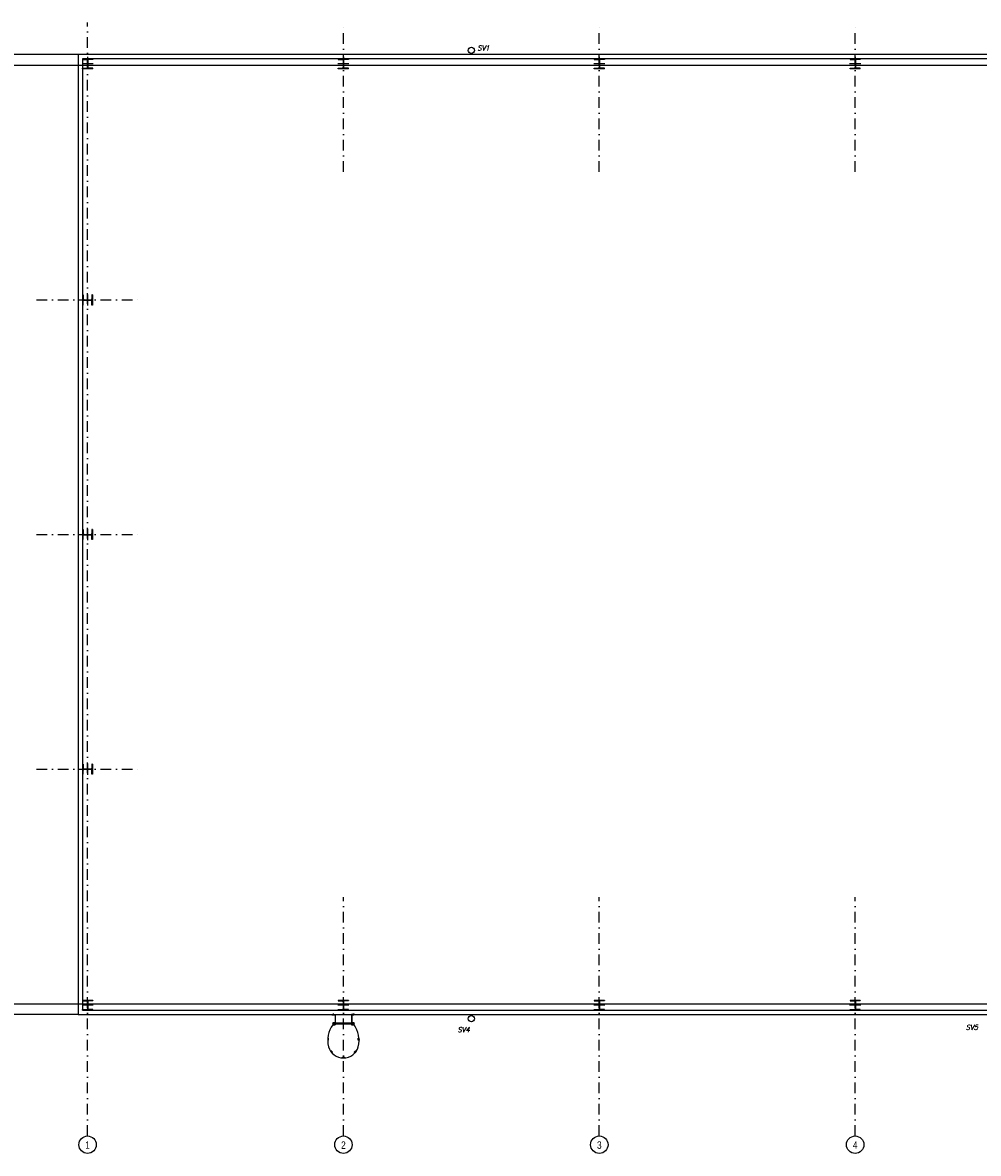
# Model space of a CAD drawing. Header units: millimetres. Extents: x 6435372 to 7248404, y 1559872 to 1886246.
# Tile 131 of 207: x 6868505 to 6890918, y 1718010 to 1744518. Entities that reach past the tile are written whole.
import ezdxf
from ezdxf.enums import TextEntityAlignment as Align

# ---------------------------------------------------------------- set-up
doc = ezdxf.new("R2010")
doc.units = ezdxf.units.MM
doc.linetypes.add('DASHDOT', pattern=[1, 0.5, -0.25, 0, -0.25])
doc.layers.add('matrice DPS', color=122, linetype='Continuous')
doc.styles.add('ARIAL', font='arial.ttf')
doc.styles.add('KURZIVA', font='italic__.ttf')

# ---------------------------------------------------------------- blocks, each defined once
blk = doc.blocks.new('CK_S_EXT_HEAHEA240')
for p, q in [((-120, 115), (120, 115)), ((-120, 115), (-120, 103)), ((-120, 103), (-24.75, 103)), ((-3.75, -82), (-3.75, 82)), ((3.75, -82), (3.75, 82)), ((120, 103), (24.75, 103)), ((120, 115), (120, 103)), ((-120, -115), (-120, -103)), ((-120, -103), (-24.75, -103)), ((-120, -115), (120, -115)), ((120, -103), (24.75, -103)), ((120, -115), (120, -103))]:
    blk.add_line(p, q)
for centre, start, end in [((-24.75, 82), 0, 90), ((24.75, 82), 90, 180), ((-24.75, -82), 270, 0), ((24.75, -82), 180, 270)]:
    blk.add_arc(centre, 21, start, end)

msp = doc.modelspace()

# ---------------------------------------------------------------- linework, layer by layer
at = {"layer": 'matrice DPS', "linetype": 'DASHDOT', "ltscale": 500}
for p, q in [((6870028.8, 1718418), (6870028.8, 1744518)), ((6876028.8, 1741018), (6876028.8, 1744518)), ((6882028.8, 1741018), (6882028.8, 1744518)), ((6888028.8, 1741018), (6888028.8, 1744518)), ((6868828.3, 1738018), (6871229.3, 1738018)), ((6868828.3, 1732518), (6871229.3, 1732518)), ((6868828.3, 1727018), (6871229.3, 1727018)), ((6876028.8, 1718418), (6876028.8, 1724018)), ((6882028.8, 1718418), (6882028.8, 1724018)), ((6888028.8, 1718418), (6888028.8, 1724018))]:
    msp.add_line(p, q, dxfattribs=at)
at = {"layer": 'matrice DPS', "ltscale": 500}
for p, q in [((6869808.8, 1743768), (6860228.8, 1743768)), ((6912248.8, 1743768), (6869808.8, 1743768)), ((6869808.8, 1743768), (6869808.8, 1721268)), ((6870028.8, 1743713), (6870028.8, 1743428)), ((6876028.8, 1743713), (6876028.8, 1743428)), ((6882028.8, 1743713), (6882028.8, 1743428)), ((6888028.8, 1743713), (6888028.8, 1743428)), ((6858515, 1743518), (6913028.8, 1743518)), ((6870158.8, 1743553), (6869898.8, 1743553)), ((6912148.8, 1743668), (6869908.8, 1743668)), ((6869908.8, 1743668), (6869908.8, 1721368)), ((6876158.8, 1743553), (6875898.8, 1743553)), ((6882158.8, 1743553), (6881898.8, 1743553)), ((6888158.8, 1743553), (6887898.8, 1743553)), ((6870028.8, 1738148), (6870028.8, 1737888)), ((6869903.8, 1738018), (6870153.8, 1738018)), ((6870028.8, 1732648), (6870028.8, 1732388)), ((6869903.8, 1732518), (6870153.8, 1732518)), ((6869903.8, 1727018), (6870153.8, 1727018)), ((6870028.8, 1727148), (6870028.8, 1726888)), ((6858515, 1721518), (6896016.8, 1721518)), ((6870158.8, 1721483), (6869898.8, 1721483)), ((6870028.8, 1721608), (6870028.8, 1721358)), ((6876158.8, 1721483), (6875898.8, 1721483)), ((6876148.8, 1721598), (6875908.8, 1721598)), ((6875908.8, 1721598), (6875908.8, 1721586)), ((6875908.8, 1721586), (6876004.1, 1721586)), ((6876025.1, 1721565), (6876025.1, 1721401)), ((6876028.8, 1721608), (6876028.8, 1721358)), ((6876032.6, 1721565), (6876032.6, 1721401)), ((6876148.8, 1721586), (6876053.6, 1721586)), ((6876148.8, 1721598), (6876148.8, 1721586)), ((6882158.8, 1721483), (6881898.8, 1721483)), ((6882028.8, 1721608), (6882028.8, 1721358)), ((6888158.8, 1721483), (6887898.8, 1721483)), ((6888028.8, 1721608), (6888028.8, 1721358)), ((6869808.8, 1721268), (6860228.8, 1721268)), ((6869808.8, 1721268), (6895638.8, 1721268)), ((6869908.8, 1721368), (6906743.8, 1721368)), ((6875908.8, 1721368), (6875908.8, 1721380)), ((6875908.8, 1721380), (6876004.1, 1721380)), ((6876148.8, 1721368), (6875908.8, 1721368)), ((6876148.8, 1721380), (6876053.6, 1721380)), ((6876148.8, 1721368), (6876148.8, 1721380))]:
    msp.add_line(p, q, dxfattribs=at)
for points in [[(6875758.5, 1721268), (6875837.1, 1721268), (6875837.1, 1721027)], [(6875758.5, 1721268), (6875758.5, 1721262)], [(6875758.5, 1721262), (6875831.1, 1721262), (6875831.1, 1721027)], [(6875792.6, 1721243.2), (6875792.6, 1721292.3)], [(6876299.2, 1721268), (6876220.6, 1721268), (6876220.6, 1721027)], [(6876299.2, 1721262), (6876226.6, 1721262), (6876226.6, 1721027)], [(6876265, 1721243.2), (6876265, 1721292.3)], [(6876299.2, 1721262), (6876299.2, 1721268)], [(6875831.1, 1721022.5), (6875781.1, 1721072.5)], [(6875831.1, 1721072.5), (6875781.1, 1721022.5)], [(6875781.1, 1721054.9), (6876276.6, 1721054.9)], [(6875837.1, 1721027), (6875831.1, 1721027)], [(6876220.6, 1721027), (6876226.6, 1721027)], [(6876276.6, 1721022.5), (6876226.6, 1721072.5)], [(6876276.6, 1721072.5), (6876226.6, 1721022.5)]]:
    msp.add_lwpolyline(points, dxfattribs=at)
for points in [[(6875781.1, 1721072.5), (6875781.1, 1721022.5), (6875831.1, 1721022.5), (6875831.1, 1721072.5)], [(6875831.1, 1721070.9), (6876226.6, 1721070.9), (6876226.6, 1721038.9), (6875831.1, 1721038.9)], [(6876226.6, 1721072.5), (6876226.6, 1721022.5), (6876276.6, 1721022.5), (6876276.6, 1721072.5)], [(6875679.2, 1720664.3), (6875682, 1720713), (6875662.1, 1720714.1), (6875659.3, 1720665.5)], [(6876375.8, 1720664.3), (6876373, 1720713), (6876393, 1720714.1), (6876395.8, 1720665.5)], [(6875772.8, 1720379.2), (6875741.5, 1720416.5), (6875726.2, 1720403.6), (6875757.5, 1720366.3)], [(6876282.2, 1720379.2), (6876313.6, 1720416.5), (6876328.9, 1720403.6), (6876297.6, 1720366.3)], [(6876003.2, 1720266.3), (6876051.9, 1720266.3), (6876051.9, 1720246.3), (6876003.2, 1720246.3)]]:
    msp.add_lwpolyline(points, close=True, dxfattribs=at)
for centre, radius in [((6879028.2, 1743868), 75), ((6879028.2, 1721168), 75), ((6875806.1, 1721047.5), 25), ((6876251.6, 1721047.5), 25), ((6870028.8, 1718214.1), 203.9), ((6876028.8, 1718214.1), 203.9), ((6882028.8, 1718214.1), 203.9), ((6888028.8, 1718214.1), 203.9)]:
    msp.add_circle(centre, radius, dxfattribs=at)
for centre, radius, start, end in [((6876004.1, 1721565), 21, 0, 90), ((6876053.6, 1721565), 21, 90, 180), ((6876004.1, 1721401), 21, 270, 0), ((6876053.6, 1721401), 21, 180, 270), ((6876278.5, 1720658.3), 618.7, 143.93053, 193.72634), ((6875776.5, 1720658.3), 618.7, 346.27366, 36.06947), ((6876027.5, 1720609.9), 363.6, 195.71003, 344.28997)]:
    msp.add_arc(centre, radius, start, end, dxfattribs=at)

# ---------------------------------------------------------------- block references
for p, rotation in [((6870028.8, 1743553), 180), ((6876028.8, 1743553), 180), ((6882028.8, 1743553), 180), ((6888028.8, 1743553), 180), ((6870028.8, 1738018), 270), ((6870028.8, 1732518), 270), ((6870028.8, 1727018), 270), ((6870028.8, 1721483), 180), ((6882028.8, 1721483), 180), ((6888028.8, 1721483), 180)]:
    msp.add_blockref('CK_S_EXT_HEAHEA240', p, dxfattribs=dict(at, rotation=rotation))

# ---------------------------------------------------------------- texts
at = {"layer": 'matrice DPS', "ltscale": 500, "style": 'KURZIVA'}
for s, p in [('SV1', (6879168, 1743866.4)), ('SV4', (6878704.6, 1720850.7)), ('SV5', (6890620.5, 1720908.2))]:
    msp.add_text(s, height=115, dxfattribs=at).set_placement(p)
at = {"layer": 'matrice DPS', "ltscale": 500, "style": 'ARIAL', "width": 0.8}
for s, p in [('1', (6870028.8, 1718205.6)), ('2', (6876028.8, 1718205.6)), ('3', (6882028.8, 1718205.6)), ('4', (6888028.8, 1718205.6))]:
    msp.add_text(s, height=175, dxfattribs=at).set_placement(p, align=Align.MIDDLE)

doc.saveas('drawing.dxf')
